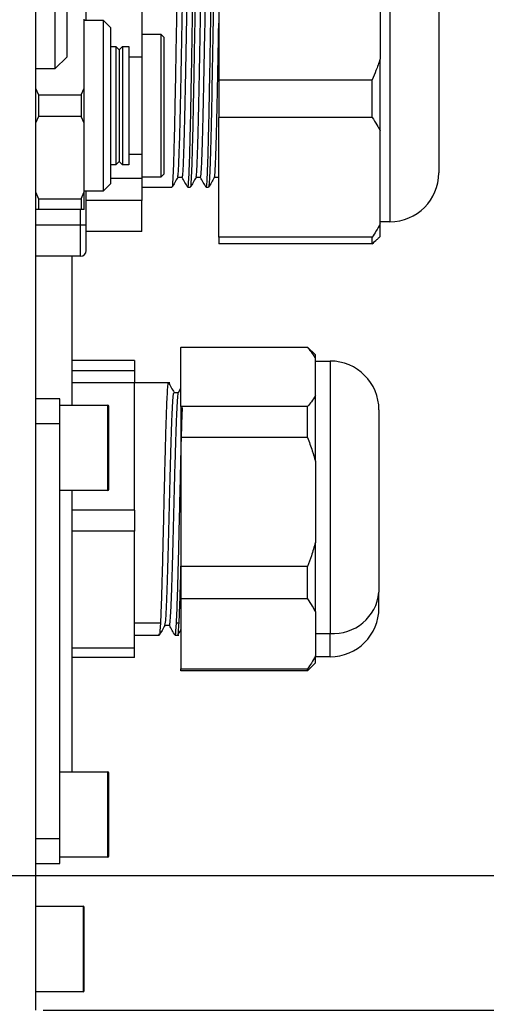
# Model space of a CAD drawing. Header units: millimetres. Extents: x 7590 to 10884, y -1862 to 419.
# Tile 32 of 83: x 8878 to 8916, y -1450 to -1369. Entities that reach past the tile are written whole.
import ezdxf

# ---------------------------------------------------------------- set-up
doc = ezdxf.new("R2010")
doc.units = ezdxf.units.MM
doc.header["$PDSIZE"] = -1
doc.linetypes.add('HIDDEN', pattern=[1.905, 1.27, -0.635])
doc.styles.get("Standard").update_dxf_attribs({"font": 'times.ttf'})
doc.dimstyles.new('ISO-25', dxfattribs={"dimtxt": 18, "dimasz": 15, "dimexe": 1.25, "dimexo": 0.625, "dimtad": 1, "dimtoh": 1, "dimtxsty": 'Standard', "dimcen": 2.5, "dimadec": 0, "dimazin": 0, "dimtfac": 1, "dimtmove": 0, "dimatfit": 3, "dimfxl": 1, "dimarcsym": 0})

# ---------------------------------------------------------------- blocks, each defined once
blk = doc.blocks.new('*D105')
at = {"color": 0, "lineweight": -2}
for p, q in [((8839.767, -1339.486), (8953.576, -1339.486)), ((8952.326, -1351.486), (8952.326, -1427.486)), ((8839.767, -1439.486), (8953.576, -1439.486))]:
    blk.add_line(p, q, dxfattribs=at)
at = {"color": 0}
for points in [[(8954.326, -1351.486), (8950.326, -1351.486), (8952.326, -1339.486)], [(8950.326, -1427.486), (8954.326, -1427.486), (8952.326, -1439.486)]]:
    blk.add_solid(points, dxfattribs=at)
at = {"layer": 'Defpoints', "color": 0}
for p in [(8839.142, -1339.486), (8839.142, -1439.486), (8952.326, -1439.486)]:
    blk.add_point(p, dxfattribs=at)
at = {"color": 0, "insert": (8944.071, -1389.486), "char_height": 15, "attachment_point": 5, "rotation": 90}
blk.add_mtext('100', dxfattribs=at)
blk = doc.blocks.new('*D106')
at = {"color": 0, "lineweight": -2}
for p, q in [((8843.767, -1314.486), (9018.22, -1314.486)), ((9016.97, -1326.486), (9016.97, -1452.486)), ((8843.767, -1464.486), (9018.22, -1464.486))]:
    blk.add_line(p, q, dxfattribs=at)
at = {"color": 0}
for points in [[(9018.97, -1326.486), (9014.97, -1326.486), (9016.97, -1314.486)], [(9014.97, -1452.486), (9018.97, -1452.486), (9016.97, -1464.486)]]:
    blk.add_solid(points, dxfattribs=at)
at = {"layer": 'Defpoints', "color": 0}
for p in [(8843.142, -1314.486), (8843.142, -1464.486), (9016.97, -1464.486)]:
    blk.add_point(p, dxfattribs=at)
at = {"color": 0, "insert": (9008.715, -1389.059), "char_height": 15, "attachment_point": 5, "rotation": 90}
blk.add_mtext('150', dxfattribs=at)
blk = doc.blocks.new('*D107')
at = {"color": 0, "lineweight": -2}
for p, q in [((8812.839, -1304.486), (9048.743, -1304.486)), ((9047.493, -1316.486), (9047.493, -1462.486)), ((8812.839, -1474.486), (9048.743, -1474.486))]:
    blk.add_line(p, q, dxfattribs=at)
at = {"color": 0}
for points in [[(9049.493, -1316.486), (9045.493, -1316.486), (9047.493, -1304.486)], [(9045.493, -1462.486), (9049.493, -1462.486), (9047.493, -1474.486)]]:
    blk.add_solid(points, dxfattribs=at)
at = {"layer": 'Defpoints', "color": 0}
for p in [(8812.214, -1304.486), (8812.214, -1474.486), (9047.493, -1474.486)]:
    blk.add_point(p, dxfattribs=at)
at = {"color": 0, "insert": (9039.216, -1389.489), "char_height": 15, "attachment_point": 5, "rotation": 90}
blk.add_mtext('170', dxfattribs=at)
blk = doc.blocks.new('*D125')
at = {"color": 0, "linetype": 'HIDDEN', "lineweight": -2}
for p, q in [((8831.042, -1453.268), (8822.243, -1445.109)), ((8839.842, -1461.427), (8846.442, -1467.545)), ((8904.008, -1520.917), (8855.242, -1475.704)), ((9052.375, -1520.917), (8904.008, -1520.917))]:
    blk.add_line(p, q, dxfattribs=at)
at = {"color": 0}
for points in [[(8829.683, -1454.735), (8832.402, -1451.801), (8839.842, -1461.427)], [(8856.602, -1474.237), (8853.882, -1477.171), (8846.442, -1467.545)]]:
    blk.add_solid(points, dxfattribs=at)
at = {"layer": 'Defpoints', "color": 0}
for p in [(8839.842, -1461.427), (8846.442, -1467.545)]:
    blk.add_point(p, dxfattribs=at)
at = {"color": 0, "insert": (8978.504, -1510.445), "char_height": 15, "attachment_point": 5}
blk.add_mtext('4-∅9{\\f宋体|b0|i0|c134|p2;通(安装孔)}', dxfattribs=at)
blk = doc.blocks.new('*D126')
at = {"color": 0, "lineweight": -2}
for p, q in [((8879.767, -1328.487), (8985.547, -1328.487)), ((8984.297, -1340.487), (8984.297, -1438.485)), ((8879.767, -1450.485), (8985.547, -1450.485))]:
    blk.add_line(p, q, dxfattribs=at)
at = {"color": 0}
for points in [[(8986.297, -1340.487), (8982.297, -1340.487), (8984.297, -1328.487)], [(8982.297, -1438.485), (8986.297, -1438.485), (8984.297, -1450.485)]]:
    blk.add_solid(points, dxfattribs=at)
at = {"layer": 'Defpoints', "color": 0}
for p in [(8879.142, -1328.487), (8879.142, -1450.485), (8984.297, -1450.485)]:
    blk.add_point(p, dxfattribs=at)
at = {"color": 0, "insert": (8976.172, -1389.486), "char_height": 15, "attachment_point": 5, "rotation": 90}
blk.add_mtext('122', dxfattribs=at)

msp = doc.modelspace()

# ---------------------------------------------------------------- linework, layer by layer
at = {"color": 7, "lineweight": 25}
for p, q in [((8879.142, -1328.487), (8879.142, -1450.485)), ((8880.742, -1345.486), (8880.742, -1373.486)), ((8881.742, -1372.486), (8881.742, -1346.486)), ((8894.142, -1359.152), (8894.142, -1374.371)), ((8907.342, -1360.837), (8907.342, -1372.686)), ((8883.289, -1369.486), (8883.289, -1366.709)), ((8887.842, -1367.951), (8887.842, -1370.636)), ((8912.142, -1367.441), (8912.142, -1381.986)), ((8883.142, -1375.05), (8883.142, -1369.422)), ((8883.142, -1369.486), (8884.679, -1369.486)), ((8884.679, -1369.486), (8885.292, -1370.099)), ((8884.679, -1369.486), (8884.679, -1376.486)), ((8885.292, -1370.099), (8885.292, -1376.486)), ((8887.842, -1370.636), (8889.392, -1370.636)), ((8887.842, -1370.636), (8887.842, -1376.486)), ((8889.392, -1370.636), (8889.642, -1370.886)), ((8889.392, -1370.636), (8889.392, -1376.486)), ((8889.642, -1370.886), (8889.642, -1376.486)), ((8885.292, -1371.636), (8885.717, -1371.636)), ((8885.717, -1371.636), (8885.992, -1371.911)), ((8885.717, -1371.636), (8885.717, -1376.486)), ((8885.992, -1371.911), (8886.267, -1371.636)), ((8885.992, -1371.911), (8885.992, -1376.486)), ((8886.267, -1371.636), (8886.792, -1371.636)), ((8886.267, -1371.636), (8886.267, -1376.486)), ((8886.792, -1371.636), (8886.792, -1376.486)), ((8881.742, -1372.486), (8880.742, -1373.486)), ((8886.792, -1372.486), (8887.842, -1372.486)), ((8907.342, -1378.535), (8907.342, -1372.686)), ((8880.742, -1373.486), (8879.142, -1373.486)), ((8894.142, -1374.371), (8906.692, -1374.371)), ((8894.142, -1374.371), (8894.142, -1377.451)), ((8906.692, -1377.451), (8906.692, -1374.371)), ((8879.142, -1375.05), (8879.392, -1375.609)), ((8882.892, -1375.609), (8883.142, -1375.05)), ((8883.142, -1377.922), (8883.142, -1375.05)), ((8879.392, -1375.609), (8879.392, -1377.363)), ((8879.392, -1375.609), (8882.892, -1375.609)), ((8882.892, -1375.609), (8882.892, -1377.363)), ((8884.679, -1376.486), (8884.679, -1383.486)), ((8885.292, -1376.486), (8885.292, -1382.872)), ((8885.717, -1376.486), (8885.717, -1381.336)), ((8885.992, -1376.486), (8885.992, -1381.061)), ((8886.267, -1376.486), (8886.267, -1381.336)), ((8886.792, -1376.486), (8886.792, -1381.336)), ((8887.842, -1376.486), (8887.842, -1382.336)), ((8889.392, -1376.486), (8889.392, -1382.336)), ((8889.642, -1376.486), (8889.642, -1382.086)), ((8879.392, -1377.363), (8879.142, -1377.922)), ((8882.892, -1377.363), (8879.392, -1377.363)), ((8883.142, -1377.922), (8882.892, -1377.363)), ((8906.692, -1377.451), (8894.142, -1377.451)), ((8894.142, -1387.247), (8894.142, -1377.451)), ((8883.142, -1383.55), (8883.142, -1377.922)), ((8907.342, -1386.162), (8907.342, -1378.535)), ((8887.842, -1380.486), (8886.792, -1380.486)), ((8885.717, -1381.336), (8885.292, -1381.336)), ((8885.992, -1381.061), (8885.717, -1381.336)), ((8886.267, -1381.336), (8885.992, -1381.061)), ((8886.792, -1381.336), (8886.267, -1381.336)), ((8887.842, -1382.446), (8885.292, -1382.446)), ((8889.392, -1382.336), (8887.842, -1382.336)), ((8887.842, -1382.336), (8887.842, -1382.446)), ((8887.842, -1382.446), (8887.842, -1384.25)), ((8889.642, -1382.086), (8889.392, -1382.336)), ((8891.149, -1382.37), (8890.775, -1382.37)), ((8892.649, -1382.37), (8892.275, -1382.37)), ((8894.142, -1382.371), (8893.774, -1382.371)), ((8894.142, -1382.366), (8894.131, -1382.348)), ((8885.292, -1382.872), (8884.679, -1383.486)), ((8890.303, -1383.184), (8887.842, -1383.184)), ((8891.803, -1383.184), (8891.615, -1383.184)), ((8893.303, -1383.184), (8893.115, -1383.184)), ((8879.142, -1383.55), (8879.392, -1384.109)), ((8882.892, -1384.109), (8883.142, -1383.55)), ((8884.679, -1383.486), (8883.142, -1383.486)), ((8883.142, -1384.986), (8883.142, -1383.55)), ((8883.289, -1386.267), (8883.289, -1383.486)), ((8879.392, -1384.109), (8882.892, -1384.109)), ((8879.392, -1384.109), (8879.392, -1384.986)), ((8882.892, -1384.109), (8882.892, -1384.986)), ((8887.842, -1384.25), (8883.289, -1384.25)), ((8887.842, -1386.784), (8887.842, -1384.25)), ((8879.392, -1384.986), (8879.142, -1384.986)), ((8882.892, -1384.986), (8879.392, -1384.986)), ((8883.142, -1384.986), (8882.892, -1384.986)), ((8883.289, -1386.267), (8882.832, -1386.267)), ((8883.289, -1388.35), (8883.289, -1386.267)), ((8908.142, -1385.986), (8907.342, -1385.986)), ((8907.342, -1387.186), (8907.342, -1386.162)), ((8887.842, -1386.784), (8883.289, -1386.784)), ((8906.692, -1387.247), (8894.142, -1387.247)), ((8894.142, -1387.247), (8894.142, -1387.785)), ((8906.692, -1387.785), (8906.692, -1387.247)), ((8907.342, -1387.186), (8907.255, -1387.273)), ((8906.692, -1387.785), (8894.142, -1387.785)), ((8882.832, -1388.807), (8879.142, -1388.807)), ((8882.142, -1400.986), (8882.142, -1388.807)), ((8891.042, -1396.236), (8901.392, -1396.236)), ((8891.042, -1396.236), (8891.042, -1396.264)), ((8901.392, -1396.264), (8891.042, -1396.264)), ((8891.042, -1401.108), (8891.042, -1396.264)), ((8901.392, -1396.236), (8902.042, -1396.886)), ((8901.392, -1396.264), (8901.392, -1396.236)), ((8902.042, -1397.157), (8902.042, -1396.886)), ((8887.242, -1397.341), (8882.142, -1397.341)), ((8887.242, -1397.341), (8887.242, -1398.195)), ((8902.042, -1400.215), (8902.042, -1397.157)), ((8902.042, -1397.386), (8903.242, -1397.386)), ((8887.242, -1398.195), (8882.142, -1398.195)), ((8887.242, -1398.195), (8887.242, -1399.161)), ((8887.242, -1399.161), (8882.142, -1399.161)), ((8887.242, -1399.136), (8890.129, -1399.136)), ((8887.242, -1409.593), (8887.242, -1399.161)), ((8890.476, -1399.948), (8890.848, -1399.948)), ((8890.84, -1399.962), (8891.042, -1399.613)), ((8881.142, -1400.486), (8879.142, -1400.486)), ((8881.142, -1402.486), (8881.142, -1400.486)), ((8881.142, -1400.986), (8885.042, -1400.986)), ((8902.042, -1405.574), (8902.042, -1400.215)), ((8885.142, -1407.886), (8885.142, -1401.086)), ((8901.392, -1401.108), (8891.042, -1401.108)), ((8891.042, -1401.108), (8891.042, -1403.627)), ((8901.392, -1403.627), (8901.392, -1401.108)), ((8907.242, -1401.386), (8907.242, -1416.3)), ((8879.142, -1402.486), (8881.142, -1402.486)), ((8881.142, -1436.486), (8881.142, -1402.486)), ((8901.392, -1403.627), (8891.042, -1403.627)), ((8891.042, -1403.627), (8891.042, -1414.187)), ((8902.042, -1405.574), (8902.042, -1412.241)), ((8885.042, -1407.986), (8881.142, -1407.986)), ((8882.142, -1430.986), (8882.142, -1407.986)), ((8887.242, -1409.593), (8882.142, -1409.593)), ((8887.242, -1409.593), (8887.242, -1411.306)), ((8887.242, -1411.306), (8882.142, -1411.306)), ((8887.242, -1420.884), (8887.242, -1411.306)), ((8902.042, -1417.902), (8902.042, -1412.241)), ((8901.392, -1414.187), (8891.042, -1414.187)), ((8891.042, -1414.187), (8891.042, -1416.849)), ((8901.392, -1416.849), (8901.392, -1414.187)), ((8901.392, -1416.849), (8891.042, -1416.849)), ((8891.042, -1416.849), (8891.042, -1422.565)), ((8907.242, -1417.586), (8907.242, -1416.3)), ((8902.042, -1417.902), (8902.042, -1421.511)), ((8887.242, -1418.806), (8889.367, -1418.806)), ((8890.106, -1419.023), (8889.734, -1419.023)), ((8890.68, -1418.806), (8890.867, -1418.806)), ((8889.26, -1419.836), (8887.242, -1419.836)), ((8890.879, -1419.836), (8890.572, -1419.836)), ((8902.042, -1419.665), (8903.242, -1419.665)), ((8887.242, -1420.884), (8882.142, -1420.884)), ((8887.242, -1421.631), (8887.242, -1420.884)), ((8887.242, -1421.631), (8882.142, -1421.631)), ((8902.042, -1422.086), (8902.042, -1421.511)), ((8903.242, -1421.586), (8902.042, -1421.586)), ((8891.042, -1422.565), (8901.392, -1422.565)), ((8891.042, -1422.736), (8891.042, -1422.565)), ((8901.392, -1422.736), (8891.042, -1422.736)), ((8902.042, -1422.086), (8901.392, -1422.736)), ((8901.392, -1422.736), (8901.392, -1422.565)), ((8881.142, -1430.986), (8885.042, -1430.986)), ((8885.142, -1437.886), (8885.142, -1431.086)), ((8881.142, -1436.486), (8879.142, -1436.486)), ((8881.142, -1438.486), (8881.142, -1436.486)), ((8885.042, -1437.986), (8881.142, -1437.986)), ((8879.142, -1438.486), (8881.142, -1438.486)), ((8879.142, -1441.986), (8883.042, -1441.986)), ((8883.142, -1448.886), (8883.142, -1442.086)), ((8883.042, -1448.986), (8879.142, -1448.986))]:
    msp.add_line(p, q, dxfattribs=at)
at = {"color": 8, "lineweight": 25}
for p, q in [((8908.142, -1366.786), (8908.142, -1385.986)), ((8882.832, -1386.267), (8882.832, -1384.986)), ((8882.832, -1386.267), (8879.142, -1386.267)), ((8882.832, -1388.807), (8882.832, -1386.267)), ((8903.242, -1397.386), (8903.242, -1419.665)), ((8885.042, -1400.986), (8885.042, -1407.986)), ((8903.242, -1421.586), (8903.242, -1419.665)), ((8885.042, -1430.986), (8885.042, -1437.986)), ((8883.042, -1441.986), (8883.042, -1448.986))]:
    msp.add_line(p, q, dxfattribs=at)
at = {"color": 7, "lineweight": 25}
for centre, radius, start, end in [((8908.142, -1381.986), 4, 270, 0), ((8882.832, -1388.35), 0.457, 270, 0), ((8903.242, -1401.386), 4, 0, 90), ((8885.042, -1401.086), 0.1, 360, 90), ((8885.042, -1407.886), 0.1, 270, 0), ((8903.534, -1415.952), 3.724, 265.49749, 354.64541), ((8903.242, -1417.586), 4, 270, 0), ((8885.042, -1431.086), 0.1, 360, 90), ((8885.042, -1437.886), 0.1, 270, 0), ((8883.042, -1442.086), 0.1, 360, 90), ((8883.042, -1448.886), 0.1, 270, 0)]:
    msp.add_arc(centre, radius, start, end, dxfattribs=at)
for points, knots in [([(8890.779, -1382.317), (8890.795, -1382.264), (8890.828, -1382.148), (8890.88, -1381.153), (8890.935, -1379.561), (8890.99, -1377.414), (8891.045, -1374.858), (8891.1, -1372.015), (8891.155, -1369.04), (8891.21, -1366.087), (8891.265, -1363.315), (8891.32, -1360.868), (8891.375, -1358.872), (8891.43, -1357.457), (8891.478, -1356.679), (8891.509, -1356.677), (8891.521, -1356.676)], [0, 0, 0, 0, 0.061828, 0.135844, 0.209881, 0.283895, 0.357933, 0.431946, 0.505984, 0.579997, 0.654035, 0.728049, 0.802086, 0.876101, 0.950137, 1, 1, 1, 1]), ([(8892.279, -1382.28), (8892.289, -1382.278), (8892.317, -1382.27), (8892.364, -1381.51), (8892.419, -1380.105), (8892.473, -1378.105), (8892.528, -1375.661), (8892.583, -1372.887), (8892.638, -1369.936), (8892.693, -1366.96), (8892.748, -1364.118), (8892.803, -1361.559), (8892.858, -1359.416), (8892.913, -1357.815), (8892.967, -1356.791), (8893.004, -1356.67), (8893.021, -1356.61)], [0, 0, 0, 0, 0.040202, 0.114178, 0.188178, 0.262153, 0.336154, 0.410129, 0.484129, 0.558104, 0.632104, 0.70608, 0.780079, 0.854057, 0.928054, 1, 1, 1, 1]), ([(8892.647, -1382.297), (8892.66, -1382.297), (8892.69, -1382.297), (8892.739, -1381.515), (8892.794, -1380.105), (8892.849, -1378.106), (8892.904, -1375.661), (8892.959, -1372.888), (8893.014, -1369.936), (8893.069, -1366.96), (8893.124, -1364.118), (8893.179, -1361.558), (8893.234, -1359.415), (8893.289, -1357.816), (8893.341, -1356.824), (8893.375, -1356.704), (8893.39, -1356.649)], [0, 0, 0, 0, 0.049968, 0.123903, 0.197862, 0.271796, 0.345756, 0.41969, 0.493649, 0.567583, 0.641543, 0.715477, 0.789436, 0.863372, 0.937329, 1, 1, 1, 1]), ([(8891.147, -1382.363), (8891.165, -1382.305), (8891.201, -1382.186), (8891.256, -1381.157), (8891.311, -1379.561), (8891.366, -1377.415), (8891.421, -1374.858), (8891.476, -1372.015), (8891.53, -1369.04), (8891.585, -1366.087), (8891.64, -1363.314), (8891.695, -1360.868), (8891.75, -1358.869), (8891.805, -1357.461), (8891.851, -1356.707), (8891.879, -1356.697), (8891.889, -1356.693)], [0, 0, 0, 0, 0.07234, 0.146406, 0.220494, 0.294558, 0.368647, 0.44271, 0.5168, 0.590863, 0.664952, 0.739016, 0.813104, 0.88717, 0.961257, 1, 1, 1, 1]), ([(8890.717, -1367.245), (8890.701, -1368.137), (8890.67, -1369.923), (8890.623, -1372.607), (8890.576, -1375.166), (8890.53, -1377.508), (8890.483, -1379.54), (8890.436, -1381.19), (8890.389, -1382.375), (8890.345, -1383.08), (8890.316, -1383.126), (8890.303, -1383.148)], [0, 0, 0, 0, 0.113155, 0.22631, 0.339465, 0.45262, 0.565775, 0.67893, 0.792085, 0.90524, 1, 1, 1, 1]), ([(8891.615, -1383.148), (8891.628, -1383.126), (8891.657, -1383.08), (8891.701, -1382.375), (8891.748, -1381.19), (8891.795, -1379.54), (8891.842, -1377.508), (8891.889, -1375.166), (8891.936, -1372.607), (8891.983, -1369.923), (8892.014, -1368.137), (8892.03, -1367.245)], [0, 0, 0, 0, 0.09476, 0.207915, 0.32107, 0.434225, 0.54738, 0.660535, 0.77369, 0.886845, 1, 1, 1, 1]), ([(8892.217, -1367.245), (8892.201, -1368.137), (8892.17, -1369.923), (8892.123, -1372.607), (8892.076, -1375.166), (8892.03, -1377.508), (8891.983, -1379.54), (8891.936, -1381.19), (8891.889, -1382.375), (8891.845, -1383.08), (8891.816, -1383.126), (8891.803, -1383.148)], [0, 0, 0, 0, 0.113155, 0.22631, 0.339465, 0.45262, 0.565775, 0.67893, 0.792085, 0.90524, 1, 1, 1, 1]), ([(8893.115, -1383.148), (8893.128, -1383.126), (8893.157, -1383.08), (8893.201, -1382.375), (8893.248, -1381.19), (8893.295, -1379.54), (8893.342, -1377.508), (8893.389, -1375.166), (8893.436, -1372.607), (8893.483, -1369.923), (8893.514, -1368.137), (8893.53, -1367.245)], [0, 0, 0, 0, 0.09476, 0.207915, 0.32107, 0.434225, 0.54738, 0.660535, 0.77369, 0.886845, 1, 1, 1, 1]), ([(8893.717, -1367.245), (8893.694, -1368.58), (8893.647, -1371.252), (8893.577, -1375.159), (8893.508, -1378.577), (8893.438, -1381.2), (8893.37, -1382.874), (8893.326, -1383.048), (8893.305, -1383.13)], [0, 0, 0, 0, 0.169511, 0.339021, 0.508532, 0.678042, 0.847553, 1, 1, 1, 1]), ([(8893.774, -1382.296), (8893.78, -1382.313), (8893.805, -1382.384), (8893.847, -1381.807), (8893.902, -1380.602), (8893.957, -1378.753), (8894.012, -1376.436), (8894.067, -1373.744), (8894.11, -1371.445), (8894.135, -1370.093), (8894.142, -1369.73)], [0, 0, 0, 0, 0.048168, 0.197643, 0.347104, 0.496572, 0.64604, 0.795502, 0.944976, 1, 1, 1, 1]), ([(8907.342, -1372.686), (8907.231, -1372.999), (8907.028, -1373.566), (8906.796, -1374.122), (8906.692, -1374.371)], [0, 0, 0, 0, 0.551679, 1, 1, 1, 1]), ([(8906.692, -1377.451), (8906.823, -1377.654), (8907.055, -1378.012), (8907.255, -1378.378), (8907.342, -1378.535)], [0, 0, 0, 0, 0.5683719, 1, 1, 1, 1]), ([(8890.781, -1382.359), (8890.702, -1382.496), (8890.544, -1382.77), (8890.386, -1383.044), (8890.306, -1383.182)], [0, 0, 0, 0, 0.499994, 1, 1, 1, 1]), ([(8891.611, -1383.182), (8891.532, -1383.045), (8891.376, -1382.774), (8891.22, -1382.503), (8891.143, -1382.37)], [0, 0, 0, 0, 0.506528, 1, 1, 1, 1]), ([(8892.281, -1382.36), (8892.202, -1382.497), (8892.043, -1382.771), (8891.885, -1383.045), (8891.806, -1383.182)], [0, 0, 0, 0, 0.499994, 1, 1, 1, 1]), ([(8893.112, -1383.181), (8893.032, -1383.044), (8892.874, -1382.77), (8892.716, -1382.496), (8892.637, -1382.359)], [0, 0, 0, 0, 0.500005, 1, 1, 1, 1]), ([(8893.777, -1382.367), (8893.697, -1382.504), (8893.539, -1382.778), (8893.38, -1383.053), (8893.301, -1383.19)], [0, 0, 0, 0, 0.499993, 1, 1, 1, 1]), ([(8907.342, -1386.162), (8907.231, -1386.363), (8907.028, -1386.729), (8906.796, -1387.086), (8906.692, -1387.247)], [0, 0, 0, 0, 0.551679, 1, 1, 1, 1]), ([(8906.692, -1387.785), (8906.824, -1387.672), (8907.023, -1387.503), (8907.196, -1387.33), (8907.254, -1387.271)], [0, 0, 0, 0, 0.663516, 1, 1, 1, 1]), ([(8901.392, -1396.264), (8901.532, -1396.432), (8901.777, -1396.725), (8901.963, -1397.028), (8902.042, -1397.157)], [0, 0, 0, 0, 0.57154, 1, 1, 1, 1]), ([(8890.01, -1399.177), (8889.999, -1399.18), (8889.972, -1399.187), (8889.93, -1399.659), (8889.883, -1400.506), (8889.836, -1401.712), (8889.789, -1403.214), (8889.742, -1404.957), (8889.695, -1406.874), (8889.648, -1408.891), (8889.601, -1410.932), (8889.555, -1412.916), (8889.508, -1414.771), (8889.461, -1416.415), (8889.414, -1417.819), (8889.383, -1418.477), (8889.367, -1418.806)], [0, 0, 0, 0, 0.051746, 0.124689, 0.197632, 0.270574, 0.343517, 0.416459, 0.489402, 0.562345, 0.635287, 0.70823, 0.781172, 0.854115, 0.927057, 1, 1, 1, 1]), ([(8890.015, -1399.138), (8890.094, -1399.275), (8890.253, -1399.549), (8890.411, -1399.823), (8890.491, -1399.96)], [0, 0, 0, 0, 0.5000146, 1, 1, 1, 1]), ([(8889.739, -1418.982), (8889.754, -1418.933), (8889.788, -1418.827), (8889.84, -1418.057), (8889.895, -1416.852), (8889.95, -1415.239), (8890.005, -1413.331), (8890.06, -1411.216), (8890.115, -1409.011), (8890.17, -1406.832), (8890.225, -1404.791), (8890.28, -1403.001), (8890.335, -1401.545), (8890.39, -1400.532), (8890.438, -1399.99), (8890.467, -1400.004), (8890.478, -1400.009)], [0, 0, 0, 0, 0.063196, 0.137523, 0.211849, 0.286172, 0.360502, 0.434822, 0.509154, 0.583471, 0.657806, 0.73212, 0.806457, 0.88077, 0.955107, 1, 1, 1, 1]), ([(8890.104, -1419.014), (8890.105, -1419.017), (8890.124, -1419.1), (8890.161, -1418.801), (8890.216, -1418.076), (8890.271, -1416.848), (8890.326, -1415.241), (8890.381, -1413.331), (8890.436, -1411.216), (8890.491, -1409.011), (8890.546, -1406.832), (8890.601, -1404.79), (8890.656, -1403.001), (8890.71, -1401.543), (8890.765, -1400.537), (8890.81, -1400.014), (8890.835, -1400.018), (8890.843, -1400.019)], [0, 0, 0, 0, 0.002882, 0.077246, 0.151614, 0.225981, 0.300345, 0.374715, 0.449076, 0.523449, 0.597807, 0.672183, 0.746538, 0.820916, 0.89527, 0.969648, 1, 1, 1, 1]), ([(8902.042, -1400.215), (8901.939, -1400.381), (8901.75, -1400.683), (8901.504, -1400.976), (8901.392, -1401.108)], [0, 0, 0, 0, 0.548523, 1, 1, 1, 1]), ([(8890.68, -1418.806), (8890.695, -1418.477), (8890.726, -1417.819), (8890.773, -1416.415), (8890.82, -1414.771), (8890.867, -1412.916), (8890.914, -1410.932), (8890.961, -1408.891), (8891.008, -1406.875), (8891.055, -1404.954), (8891.101, -1403.224), (8891.14, -1401.935), (8891.164, -1401.363), (8891.171, -1401.174)], [0, 0, 0, 0, 0.095314, 0.190629, 0.285943, 0.381258, 0.476572, 0.571887, 0.667201, 0.762516, 0.85783, 0.953145, 1, 1, 1, 1]), ([(8901.392, -1403.627), (8901.532, -1403.993), (8901.777, -1404.632), (8901.963, -1405.291), (8902.042, -1405.574)], [0, 0, 0, 0, 0.57154, 1, 1, 1, 1]), ([(8902.042, -1412.241), (8901.939, -1412.602), (8901.75, -1413.26), (8901.504, -1413.899), (8901.392, -1414.187)], [0, 0, 0, 0, 0.548523, 1, 1, 1, 1]), ([(8891.042, -1413.385), (8891.031, -1413.844), (8891.004, -1414.928), (8890.961, -1416.412), (8890.914, -1417.82), (8890.883, -1418.478), (8890.867, -1418.806)], [0, 0, 0, 0, 0.196429, 0.464286, 0.732143, 1, 1, 1, 1]), ([(8901.392, -1416.849), (8901.532, -1417.047), (8901.777, -1417.393), (8901.963, -1417.75), (8902.042, -1417.902)], [0, 0, 0, 0, 0.57154, 1, 1, 1, 1]), ([(8889.367, -1418.806), (8889.34, -1419.278), (8889.304, -1419.901), (8889.268, -1419.744), (8889.26, -1419.706)], [0, 0, 0, 0, 0.75706, 1, 1, 1, 1]), ([(8889.741, -1419.009), (8889.662, -1419.147), (8889.504, -1419.421), (8889.345, -1419.695), (8889.266, -1419.832)], [0, 0, 0, 0, 0.499986, 1, 1, 1, 1]), ([(8890.566, -1419.832), (8890.487, -1419.695), (8890.331, -1419.425), (8890.175, -1419.155), (8890.098, -1419.023)], [0, 0, 0, 0, 0.5083, 1, 1, 1, 1]), ([(8890.572, -1419.706), (8890.581, -1419.744), (8890.617, -1419.901), (8890.652, -1419.278), (8890.68, -1418.806)], [0, 0, 0, 0, 0.24294, 1, 1, 1, 1]), ([(8890.867, -1418.806), (8890.851, -1419.061), (8890.82, -1419.569), (8890.784, -1419.859), (8890.764, -1419.807), (8890.76, -1419.795)], [0, 0, 0, 0, 0.436569, 0.873139, 1, 1, 1, 1]), ([(8891.042, -1419.355), (8891.029, -1419.377), (8890.937, -1419.537), (8890.844, -1419.697), (8890.765, -1419.834)], [0, 0, 0, 0, 0.141805, 1, 1, 1, 1]), ([(8902.042, -1421.511), (8901.939, -1421.707), (8901.75, -1422.063), (8901.504, -1422.409), (8901.392, -1422.565)], [0, 0, 0, 0, 0.548523, 1, 1, 1, 1])]:
    msp.add_open_spline(points, degree=3, knots=knots, dxfattribs=at)

# ---------------------------------------------------------------- dimensions: what is measured, and where the dimension line sits
for base, p1, p2, picture, middle in [((9047.493, -1474.486), (8812.214, -1304.486), (8812.214, -1474.486), '*D107', (9047.493, -1389.489)), ((9016.97, -1464.486), (8843.142, -1314.486), (8843.142, -1464.486), '*D106', (9016.97, -1389.059))]:
    dim = msp.add_linear_dim(base=base, p1=p1, p2=p2, angle=90, dimstyle='ISO-25', override={"dimtxt": 15, "dimasz": 12})
    dim.commit()
    dim.dimension.update_dxf_attribs({"geometry": picture, "text_midpoint": middle, "dimtype": 160})
for base, p1, p2, picture, middle in [((8984.297, -1450.485), (8879.142, -1328.487), (8879.142, -1450.485), '*D126', (8976.172, -1389.486)), ((8952.326, -1439.486), (8839.142, -1339.486), (8839.142, -1439.486), '*D105', (8944.071, -1389.486))]:
    dim = msp.add_linear_dim(base=base, p1=p1, p2=p2, angle=90, dimstyle='ISO-25', override={"dimtxt": 15, "dimasz": 12})
    dim.commit()
    dim.dimension.update_dxf_attribs({"geometry": picture, "text_midpoint": middle})
at = {"linetype": 'HIDDEN'}
dim = msp.add_diameter_dim_2p(p1=(8839.842, -1461.427), p2=(8846.442, -1467.545), text='4-<>{\\f宋体|b0|i0|c134|p2;通(安装孔)}', dimstyle='ISO-25', override={"dimtxt": 15, "dimasz": 12}, dxfattribs=at)
dim.commit()
dim.dimension.update_dxf_attribs({"geometry": '*D125', "text_midpoint": (8904.008, -1520.917), "dimtype": 163})

doc.saveas('drawing.dxf')
